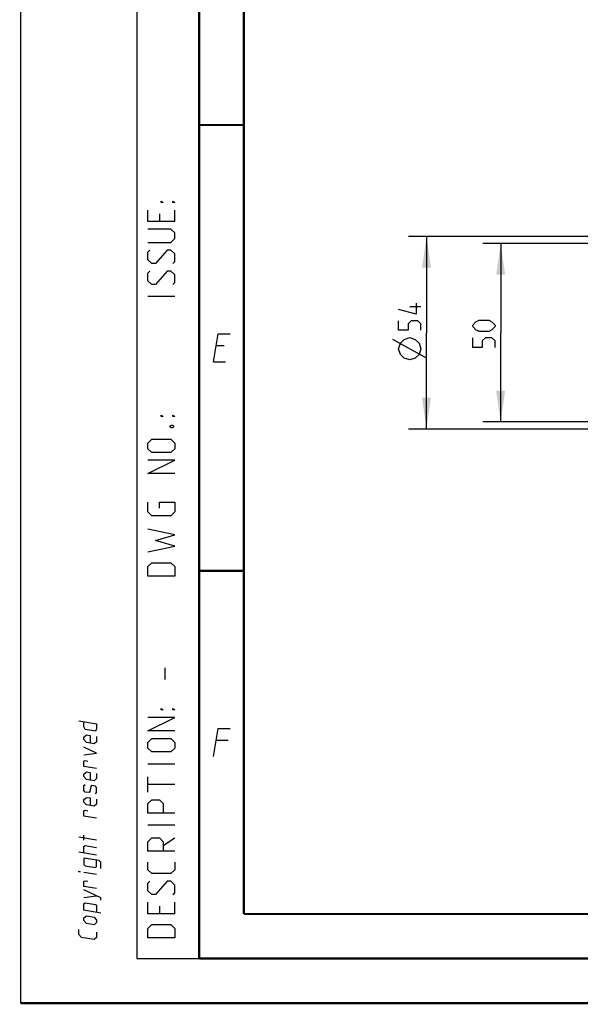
# Model space of a CAD drawing. Header units: millimetres. Extents: x 0 to 420, y 0 to 297.
# Tile 1 of 50: x 0 to 63, y 0 to 110. Entities that reach past the tile are written whole.
import ezdxf

# ---------------------------------------------------------------- set-up
doc = ezdxf.new("R2010")
doc.units = ezdxf.units.MM
doc.header["$LTSCALE"] = 23.1
doc.layers.get('0').update_dxf_attribs({"linetype": 'CONTINUOUS'})
doc.layers.add('DIM_PILOTEES', color=7, linetype='CONTINUOUS')
doc.styles.get("Standard").update_dxf_attribs({"font": 'txt', "width": 0.7})
doc.styles.add('TEXTSTYLE_4', font='txt')
doc.dimstyles.new('DIMSTYLE_6', dxfattribs={"dimtxt": 2.5, "dimasz": 3.5, "dimexe": 2, "dimexo": 0, "dimtad": 1, "dimlfac": 2.5, "dimdsep": 46, "dimtxsty": 'Standard', "dimblk": '_FILLED', "dimblk1": '_FILLED', "dimblk2": '_FILLED', "dimcen": 0.09, "dimazin": 2, "dimtp": 0.3, "dimtm": 0.3, "dimtfac": 1, "dimtofl": 0, "dimtmove": 0, "dimatfit": 3, "dimldrblk": '_FILLED', "dimfxl": 0, "dimtolj": 1, "dimarcsym": 0})

# ---------------------------------------------------------------- blocks, each defined once
blk = doc.blocks.new('_FILLED')
at = {"color": 0, "linetype": 'ByBlock'}
blk.add_solid([(0, 0), (-1, 0.143), (-1, -0.143)], dxfattribs=at)
blk = doc.blocks.new('*D11')
at = {"layer": 'DIM_PILOTEES', "color": 2, "linetype": 'Continuous'}
for p, q in [((83.11, 85.2), (51.79, 85.2)), ((53.79, 85.2), (53.79, 75.2)), ((53.79, 65.2), (53.79, 75.2)), ((75.12, 65.2), (51.79, 65.2))]:
    blk.add_line(p, q, dxfattribs=at)
at = {"layer": 'DIM_PILOTEES', "color": 2, "linetype": 'Continuous', "xscale": 3.5, "yscale": 3.5, "zscale": 3.5}
for p, rotation in [((53.79, 85.2), 90), ((53.79, 65.2), 270)]:
    blk.add_blockref('_FILLED', p, dxfattribs=dict(at, rotation=rotation))
at = {"layer": 'DIM_PILOTEES', "color": 2, "linetype": 'Continuous', "insert": (50.66, 75.43), "char_height": 2.5, "width": 5.625, "attachment_point": 2, "rotation": 90, "line_spacing_factor": 0.9}
blk.add_mtext('{\\ftxt;\\W0.0001;\\H0.0001;\\~}{\\ftxt;\\W1.5;\\H2.5; }{\\ftxt;\\W0.0001;\\H0.0001;\\~}', dxfattribs=at)
blk = doc.blocks.new('*D12')
at = {"layer": 'DIM_PILOTEES', "color": 2, "linetype": 'Continuous'}
for p, q in [((69.92, 86), (43.47, 86)), ((45.47, 86), (45.47, 75.2)), ((45.47, 64.4), (45.47, 75.2)), ((69.92, 64.4), (43.47, 64.4))]:
    blk.add_line(p, q, dxfattribs=at)
at = {"layer": 'DIM_PILOTEES', "color": 2, "linetype": 'Continuous', "xscale": 3.5, "yscale": 3.5, "zscale": 3.5}
for p, rotation in [((45.47, 86), 90), ((45.47, 64.4), 270)]:
    blk.add_blockref('_FILLED', p, dxfattribs=dict(at, rotation=rotation))
at = {"layer": 'DIM_PILOTEES', "color": 2, "linetype": 'Continuous', "insert": (42.34, 75.69), "char_height": 2.5, "width": 10.625, "attachment_point": 2, "rotation": 90, "line_spacing_factor": 0.9, "style": 'TEXTSTYLE_4'}
blk.add_mtext('{\\ftxt;\\W0.0001;\\H0.0001;\\~}{\\ftxt;\\W1.3333333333;\\H2.5; }{\\ftxt;\\W0.0001;\\H0.0001;\\~}{\\ftxt;\\W0.0001;\\H0.0001;\\~}{\\ftxt;\\W1.5;\\H2.5; }{\\ftxt;\\W0.0001;\\H0.0001;\\~}', dxfattribs=at)

msp = doc.modelspace()

# ---------------------------------------------------------------- linework, layer by layer
at = {"color": 7, "linetype": 'Continuous'}
for p, q in [((0, 0), (0, 297)), ((25, 9.9999), (25, 10)), ((409.86, 10.0737), (25.007, 10.0134))]:
    msp.add_line(p, q, dxfattribs=at)
at = {"color": 2, "linetype": 'Continuous'}
for p, q in [((13, 292), (13, 5)), ((20, 292), (20, 5)), ((15.5357, 88.5357), (15.5357, 87.6786)), ((17.25, 87.6786), (17.25, 88.9643)), ((17.25, 79.25), (14.25, 79.25)), ((22.7833, 73.7249), (21.8833, 73.7249)), ((21.5894, 71.9249), (22.9394, 71.9249)), ((16.1786, 36.3214), (16.1786, 37.6071)), ((23.2333, 29.4749), (21.8833, 29.4749)), ((17.25, 26.8214), (14.25, 26.8214)), ((14.25, 23.6786), (14.25, 25.3929)), ((17.25, 24.5357), (14.25, 24.5357)), ((17.25, 19.9643), (14.25, 19.9643)), ((7.0715, 18.2775), (7.0715, 18.8489)), ((8.5001, 18.2823), (6.5001, 18.6089)), ((15.9643, 17.6786), (17.25, 18.5357)), ((8.5001, 16.6157), (6.5001, 16.9422)), ((8.5001, 14.4252), (7.0715, 14.6584)), ((7.0715, 11.8489), (8.5001, 12.0442)), ((17.25, 10.0357), (17.25, 11.3214)), ((15.5357, 10.8929), (15.5357, 10.0357)), ((13, 5), (20, 5))]:
    msp.add_line(p, q, dxfattribs=at)
at = {"color": 7, "linetype": 'Continuous', "const_width": 0.25}
for points in [[(20, 292), (20, 5)], [(25, 10), (25, 287)], [(20.0002, 98.5), (25.0002, 98.5)], [(20.0002, 48.5), (25.0002, 48.5)], [(409.8307, 10.048), (25, 10)], [(20, 5), (415, 5)], [(420, 0), (0, 0)]]:
    msp.add_lwpolyline(points, dxfattribs=at)
at = {"color": 2, "linetype": 'Continuous'}
for points in [[(15.9643, 89.8214), (15.75, 89.8214), (15.75, 89.9643), (15.9643, 89.8214)], [(17.25, 89.8214), (17.0357, 89.8214), (17.0357, 89.9643), (17.25, 89.8214)], [(17.25, 87.6786), (14.25, 87.6786), (14.25, 88.9643)], [(14.25, 85.3214), (16.8214, 85.3214), (17.25, 85.75), (17.25, 86.3929), (16.8214, 86.8214), (14.25, 86.8214)], [(17.0357, 82.9643), (17.25, 83.1786), (17.25, 84.0357), (16.8214, 84.4643), (16.3929, 84.4643), (15.1071, 82.9643), (14.6786, 82.9643), (14.25, 83.3929), (14.25, 84.25), (14.4643, 84.4643)], [(17.0357, 80.6071), (17.25, 80.8214), (17.25, 81.6786), (16.8214, 82.1071), (16.3929, 82.1071), (15.1071, 80.6071), (14.6786, 80.6071), (14.25, 81.0357), (14.25, 81.8929), (14.4643, 82.1071)], [(21.5894, 71.9249), (22.1037, 75.0749), (23.4537, 75.0749)], [(15.9643, 65.8214), (15.75, 65.8214), (15.75, 65.9643), (15.9643, 65.8214)], [(17.25, 65.8214), (17.0357, 65.8214), (17.0357, 65.9643), (17.25, 65.8214)], [(16.75, 64.75), (16.8929, 64.8214), (16.9643, 64.8214), (17.1071, 64.75), (17.1071, 64.6071), (16.9643, 64.5357), (16.8929, 64.5357), (16.75, 64.6071), (16.75, 64.75)], [(16.8214, 61.75), (14.6786, 61.75), (14.25, 62.1786), (14.25, 62.8214), (14.6786, 63.25), (16.8214, 63.25), (17.25, 62.8214), (17.25, 62.1786), (16.8214, 61.75)], [(17.25, 59.3929), (14.25, 59.3929), (17.25, 60.8929), (14.25, 60.8929)], [(15.5357, 55.5357), (15.5357, 56.1786), (17.25, 56.1786), (17.25, 55.1071), (16.8214, 54.6786), (14.6786, 54.6786), (14.25, 55.1071), (14.25, 56.1786)], [(14.25, 50.6071), (17.25, 51.25), (15.1071, 51.8929), (17.25, 52.5357), (14.25, 53.1786)], [(17.25, 47.8929), (14.25, 47.8929), (14.25, 48.9643), (14.6786, 49.3929), (16.8214, 49.3929), (17.25, 48.9643), (17.25, 47.8929)], [(17.25, 30.5357), (14.25, 30.5357), (17.25, 32.0357), (14.25, 32.0357)], [(15.9643, 32.8929), (15.75, 32.8929), (15.75, 33.0357), (15.9643, 32.8929)], [(17.25, 32.8929), (17.0357, 32.8929), (17.0357, 33.0357), (17.25, 32.8929)], [(6.5001, 31.6565), (8.5001, 31.3299), (8.5001, 30.7585), (8.3572, 30.4961), (7.2144, 30.6827), (7.0715, 30.9918), (7.0715, 31.5632)], [(8.5001, 29.9014), (8.5001, 29.3299), (8.2144, 29.0909), (7.3572, 29.2308), (7.0715, 29.5632), (7.0715, 29.8489), (7.3572, 30.088), (7.7858, 30.018), (7.7858, 29.1608)], [(21.5894, 27.6749), (22.1037, 30.8249), (23.4537, 30.8249)], [(16.8214, 28.1786), (14.6786, 28.1786), (14.25, 28.6071), (14.25, 29.25), (14.6786, 29.6786), (16.8214, 29.6786), (17.25, 29.25), (17.25, 28.6071), (16.8214, 28.1786)], [(7.0715, 27.8489), (8.5001, 28.0442), (7.0715, 28.706)], [(8.5001, 26.3299), (7.0715, 26.5632), (7.0715, 27.1346), (7.2144, 27.2065), (7.5001, 27.1599)], [(8.5001, 25.7585), (8.5001, 25.1871), (8.2144, 24.948), (7.3572, 25.088), (7.0715, 25.4203), (7.0715, 25.706), (7.3572, 25.9451), (7.7858, 25.8751), (7.7858, 25.018)], [(8.3572, 23.4961), (8.5001, 23.6157), (8.5001, 24.1871), (8.3572, 24.3533), (7.9286, 24.4232), (7.8334, 24.2959), (7.7382, 23.7401), (7.6429, 23.6127), (7.2144, 23.6827), (7.0715, 23.8489), (7.0715, 24.4203), (7.2144, 24.5399)], [(8.5001, 22.9014), (8.5001, 22.3299), (8.2144, 22.0909), (7.3572, 22.2308), (7.0715, 22.5632), (7.0715, 22.8489), (7.3572, 23.088), (7.7858, 23.018), (7.7858, 22.1608)], [(17.25, 21.3214), (14.25, 21.3214), (14.25, 22.3929), (14.6786, 22.8214), (15.5357, 22.8214), (15.9643, 22.3929), (15.9643, 21.3214)], [(8.5001, 20.7585), (7.0715, 20.9918), (7.0715, 21.5632), (7.2144, 21.6351), (7.5001, 21.5885)], [(7.0715, 16.8489), (7.0715, 17.5632), (7.2143, 17.6827), (8.5001, 17.4728)], [(17.25, 17.0357), (14.25, 17.0357), (14.25, 18.1071), (14.6786, 18.5357), (15.5357, 18.5357), (15.9643, 18.1071), (15.9643, 17.0357)], [(8.9763, 15.1093), (8.9763, 15.8236), (8.7858, 15.9976), (7.0715, 16.2775), (7.0715, 15.5632), (7.2143, 15.397), (8.3572, 15.2104), (8.5001, 15.3299), (8.5001, 16.0442)], [(17.25, 15.8214), (17.25, 14.9643), (16.8214, 14.5357), (14.6786, 14.5357), (14.25, 14.9643), (14.25, 15.8214)], [(6.6429, 14.7284), (6.5001, 14.7517), (6.5001, 14.7993), (6.6429, 14.7284)], [(8.5001, 12.8537), (7.0715, 13.087), (7.0715, 13.6584), (7.2143, 13.7303), (7.5001, 13.6837)], [(17.0357, 12.1786), (17.25, 12.3929), (17.25, 13.25), (16.8214, 13.6786), (16.3929, 13.6786), (15.1071, 12.1786), (14.6786, 12.1786), (14.25, 12.6071), (14.25, 13.4643), (14.4643, 13.6786)], [(8.9763, 11.5379), (8.9763, 11.8236), (7.0715, 12.706)], [(8.9763, 10.1093), (7.0715, 10.4203), (7.0715, 11.1346), (7.2143, 11.2541), (8.3572, 11.0675), (8.5001, 10.9014), (8.5001, 10.1871)], [(17.25, 10.0357), (14.25, 10.0357), (14.25, 11.3214)], [(8.2143, 8.8052), (7.3572, 8.9451), (7.0715, 9.2775), (7.0715, 9.5632), (7.3572, 9.8023), (8.2143, 9.6623), (8.5001, 9.3299), (8.5001, 9.0442), (8.2143, 8.8052)], [(8.5001, 7.949), (8.5001, 7.3776), (8.2143, 7.1385), (6.7858, 7.3717), (6.5001, 7.7041), (6.5001, 8.2755)], [(17.25, 7.3214), (14.25, 7.3214), (14.25, 8.3929), (14.6786, 8.8214), (16.8214, 8.8214), (17.25, 8.3929), (17.25, 7.3214)]]:
    msp.add_lwpolyline(points, dxfattribs=at)
at = {"layer": 'DIM_PILOTEES', "color": 2, "linetype": 'Continuous'}
for p, q in [((44.8417, 78.0996), (43.5917, 78.0996)), ((45.4667, 72.3556), (41.7167, 74.4389))]:
    msp.add_line(p, q, dxfattribs=at)
for points in [[(44.306, 78.5163), (44.306, 77.2663), (42.3417, 77.802)], [(44.8417, 75.4806), (44.8417, 76.1949), (44.4846, 76.552), (43.7703, 76.552), (43.4132, 76.1949), (43.4132, 75.4806), (42.3417, 75.4806), (42.3417, 76.552)], [(52.4459, 75.3439), (51.3744, 75.3439), (51.0173, 75.5225), (50.6601, 75.8797), (50.6601, 76.0582), (51.0173, 76.4154), (51.3744, 76.5939), (52.4459, 76.5939), (52.803, 76.4154), (53.1601, 76.0582), (53.1601, 75.8797), (52.803, 75.5225), (52.4459, 75.3439)], [(43.5917, 72.1473), (42.9667, 72.3556), (42.5501, 72.7722), (42.3417, 73.3973), (42.5501, 74.0223), (42.9667, 74.4389), (43.5917, 74.6473), (44.2167, 74.4389), (44.6334, 74.0223), (44.8417, 73.3973), (44.6334, 72.7722), (44.2167, 72.3556), (43.5917, 72.1473)], [(53.1601, 73.5582), (53.1601, 74.2725), (52.803, 74.6296), (52.0887, 74.6296), (51.7316, 74.2725), (51.7316, 73.5582), (50.6601, 73.5582), (50.6601, 74.6296)]]:
    msp.add_lwpolyline(points, dxfattribs=at)

# ---------------------------------------------------------------- dimensions: what is measured, and where the dimension line sits
for base, p1, p2, angle, text, picture, middle in [((45.4667, 64.3965), (69.9176, 85.9965), (69.9176, 64.3965), 270, '{\\ftxt;\\W0.0001;\\H0.0001;\\~}{\\ftxt;\\W1.3333333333;\\H2.5; }{\\ftxt;\\W0.0001;\\H0.0001;\\~}{\\ftxt;\\W0.0001;\\H0.0001;\\~}{\\ftxt;\\W1.5;\\H2.5; }{\\ftxt;\\W0.0001;\\H0.0001;\\~}', '*D12', (45.4667, 75.4806)), ((53.7851, 85.1965), (75.1176, 65.1965), (83.109, 85.1965), 90, '{\\ftxt;\\W0.0001;\\H0.0001;\\~}{\\ftxt;\\W1.5;\\H2.5; }{\\ftxt;\\W0.0001;\\H0.0001;\\~}', '*D11', (53.7851, 75.0761))]:
    dim = msp.add_linear_dim(base=base, p1=p1, p2=p2, angle=angle, text=text, dimstyle='DIMSTYLE_6', dxfattribs=at)
    dim.commit()
    dim.dimension.update_dxf_attribs({"geometry": picture, "text_midpoint": middle, "dimtype": 160})

doc.saveas('drawing.dxf')
